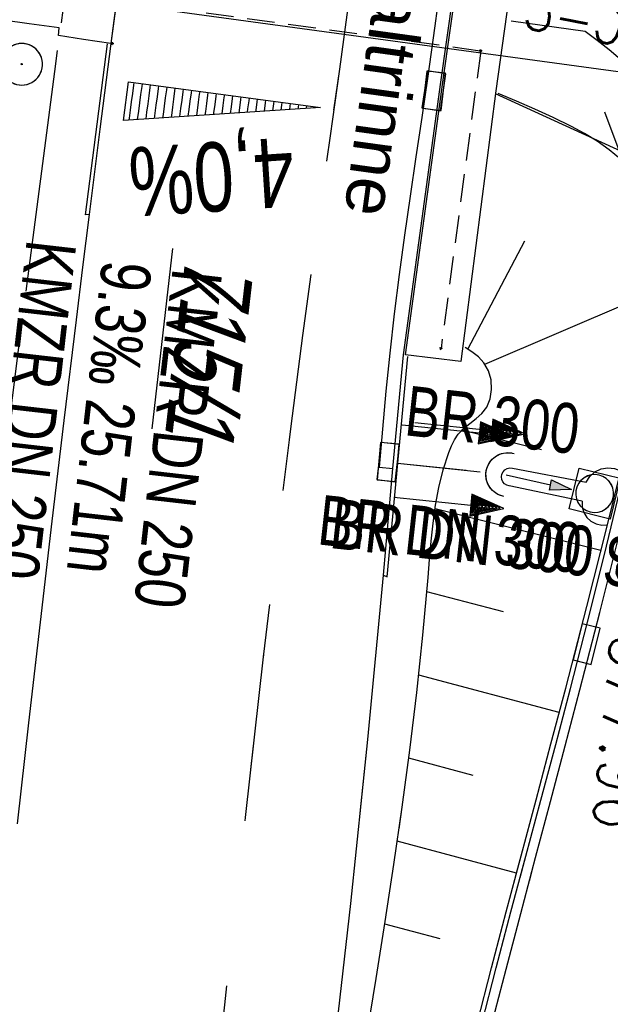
# Model space of a CAD drawing. Extents: x 508275 to 508667, y 447201 to 448341.
# Tile 28 of 33: x 508505 to 508526, y 448056 to 448091. Entities that reach past the tile are written whole.
import ezdxf

# ---------------------------------------------------------------- set-up
doc = ezdxf.new("R2010")
doc.units = 0
doc.header["$LTSCALE"] = 10
doc.header["$MEASUREMENT"] = 0
for name, pattern in [('ACHSE', [5.5, 4, -0.5, 0.5, -0.5]), ('AUSGEZOGEN', [0]), ('LT00', [0]), ('LT02', [0.4, 0.2, -0.2]), ('LT12', [0.4, 0.3, -0.1]), ('LT17', [0.15, 0.1, -0.05]), ('STRICHLINIE2', [0.375, 0.25, -0.125])]:
    doc.linetypes.add(name, pattern=pattern)
doc.layers.get('0').update_dxf_attribs({"linetype": 'LT00'})
for name, color, linetype in [('--EK_FBR', 250, 'LT00'), ('--EK_Halt-Pfeil', 4, 'LT00'), ('--EK_Haltung', 7, 'STRICHLINIE2'), ('--EK_Haltung-Text', 140, 'LT00'), ('--EK_Schacht-Text', 5, 'LT00'), ('--EL_DFK_AB_L', 21, 'LT00'), ('--EL_Halt-Pfeil', 4, 'LT00'), ('--EL_Haltung', 182, 'STRICHLINIE2'), ('--EL_Haltung-Text', 182, 'LT00'), ('-AX-093', 35, 'ACHSE'), ('-QUE-40O', 11, 'Continuous'), ('DFK_AB_FLNR', 7, 'Continuous'), ('DFK_AB_L', 21, 'LT00'), ('DL', 182, 'LT12'), ('DL_PFEIL', 201, 'LT00'), ('DL_TEXT', 182, 'LT00'), ('PFEIL', 140, 'AUSGEZOGEN'), ('RINNE_TEXT', 11, 'Continuous'), ('V125_AFBR_BAB', 250, 'LT00'), ('V125_BOESCH', 250, 'LT00'), ('V125_BOSCHUNG', 250, 'LT00'), ('V125_BR_KAPPE', 30, 'LT00'), ('V125_BR_PL', 30, 'LT00'), ('V125_BR_WID', 30, 'LT17'), ('V125_GRABEN', 250, 'LT00'), ('V125_H_BORD', 8, 'LT00'), ('V125_KA_MULD', 182, 'LT00'), ('V125_KA_PRUF', 182, 'LT00'), ('V125_LG_MARK', 250, 'LT02'), ('V125_RAUHGE', 250, 'LT00'), ('V125_RINNE', 182, 'LT00'), ('V125_SINKK', 182, 'LT00'), ('V125_UK_DURCH', 182, 'LT00'), ('V125_ZAUN', 40, 'LT00'), ('V126_AFBR_BAB', 250, 'LT00'), ('V126_BOESCH', 250, 'LT00'), ('V126_BOSCHUNG', 250, 'LT00'), ('V126_BR_KAPPE', 30, 'LT00'), ('V126_BR_PL', 30, 'LT00'), ('V126_BR_WID', 30, 'LT17'), ('V126_GRABEN', 250, 'LT00'), ('V126_H_BORD', 8, 'LT00'), ('V126_KA_MULD', 182, 'LT00'), ('V126_KA_PRUF', 182, 'LT00'), ('V126_LG_MARK', 250, 'LT02'), ('V126_RAUHGE', 250, 'LT00'), ('V126_RINNE', 182, 'LT00'), ('V126_SINKK', 182, 'LT00'), ('V126_UK_DURCH', 182, 'LT00'), ('V126_ZAUN', 40, 'LT00')]:
    doc.layers.add(name, color=color, linetype=linetype)
doc.styles.add('Arial', font='ARIAL.TTF')
doc.styles.add('Beschrift', font='ARIAL.TTF')
doc.styles.add('Haltungsbeschriftung', font='ARIAL.TTF', dxfattribs={"width": 0.75})
doc.styles.add('schachtbeschriftung', font='romans.shx', dxfattribs={"width": 0.75, "height": 2})
doc.styles.get("Standard").update_dxf_attribs({"font": 'ARIAL.TTF'})

# ---------------------------------------------------------------- blocks, each defined once
blk = doc.blocks.new('Pfreil3')
at = {"layer": 'PFEIL'}
blk.add_hatch(color=256, dxfattribs=at).paths.add_polyline_path([(-1.549, 0.273), (-1.549, -0.273), (0, 0)])
for p, q in [((-1.549, 0), (-4.831, 0)), ((-1.549, -0.273), (-1.549, 0.273)), ((-1.549, 0.273), (0, 0)), ((0, 0), (-1.549, -0.273))]:
    blk.add_line(p, q, dxfattribs=at)
blk = doc.blocks.new('SYMB0011')
at = {"color": 0, "linetype": 'ByBlock'}
for p, q in [((0.5, 0), (-0.5, 0)), ((0, 0.5), (0, -0.5))]:
    blk.add_line(p, q, dxfattribs=at)
blk = doc.blocks.new('SYMB0024')
at = {"color": 0, "linetype": 'ByBlock'}
for p, q in [((-0.5, 0.5), (0, 0)), ((0, 0), (0.5, 0.5))]:
    blk.add_line(p, q, dxfattribs=at)
blk = doc.blocks.new('SYMB0003')
at = {"color": 0, "linetype": 'ByBlock'}
for p, q in [((-0.015712, 0), (0.010166, 0.012015)), ((0, -0.021257), (-0.015712, 0)), ((0.010166, 0.012015), (0, -0.021257))]:
    blk.add_line(p, q, dxfattribs=at)
for points in [[(-0.031395, 0.499013), (-0.093691, 0.491144), (-0.154509, 0.475528), (-0.21289, 0.452414), (-0.267913, 0.422164), (-0.318712, 0.385257), (-0.364484, 0.342274), (-0.404509, 0.293893), (-0.438154, 0.240877), (-0.464888, 0.184062), (-0.484292, 0.124345), (-0.496058, 0.062667), (-0.5, 0)], [(0.5, 0), (0.496057, 0.062667), (0.484292, 0.124345), (0.464888, 0.184062), (0.438153, 0.240877), (0.404509, 0.293893), (0.364484, 0.342274), (0.318712, 0.385257), (0.267913, 0.422164), (0.21289, 0.452414), (0.154509, 0.475528), (0.093691, 0.491144), (0.031395, 0.499013), (-0.031395, 0.499013)], [(-0.5, 0), (-0.496058, -0.062667), (-0.484292, -0.124345), (-0.464888, -0.184062), (-0.438154, -0.240877), (-0.404509, -0.293893), (-0.364485, -0.342274), (-0.318712, -0.385257), (-0.267914, -0.422164), (-0.21289, -0.452414), (-0.154509, -0.475529), (-0.093691, -0.491144), (-0.031395, -0.499014), (0.031395, -0.499014)], [(0.031395, -0.499014), (0.093691, -0.491144), (0.154509, -0.475529), (0.21289, -0.452414), (0.267914, -0.422164), (0.318712, -0.385257), (0.364485, -0.342274), (0.404509, -0.293893), (0.438154, -0.240877), (0.464889, -0.184062), (0.484292, -0.124345), (0.496058, -0.062667), (0.5, 0)]]:
    blk.add_lwpolyline(points, dxfattribs=at)
blk = doc.blocks.new('SYMB1210')
at = {"color": 0, "linetype": 'ByBlock'}
blk.add_line((0.018815, -0.179014), (0.055623, -0.17119), dxfattribs=at)
for points in [[(-0.2, -0.2), (-0.2, 0.2), (0.2, 0.2), (0.2, -0.2), (-0.2, -0.2)], [(0.018815, 0.179014), (-0.018815, 0.179014), (-0.055623, 0.17119), (-0.09, 0.155885), (-0.120444, 0.133766), (-0.145623, 0.105801), (-0.164438, 0.073213), (-0.176067, 0.037424), (-0.18, 0)], [(0.18, 0), (0.176067, 0.037424), (0.164438, 0.073213), (0.145623, 0.105801), (0.120444, 0.133766), (0.09, 0.155885), (0.055623, 0.17119), (0.018815, 0.179014)], [(-0.18, 0), (-0.176067, -0.037424), (-0.164438, -0.073213), (-0.145623, -0.105801), (-0.120444, -0.133766), (-0.09, -0.155885), (-0.055623, -0.17119), (-0.018815, -0.179014), (0.018815, -0.179014)], [(0.055623, -0.17119), (0.09, -0.155885), (0.120444, -0.133766), (0.145623, -0.105801), (0.164438, -0.073213), (0.176067, -0.037424), (0.18, 0)]]:
    blk.add_lwpolyline(points, dxfattribs=at)
blk = doc.blocks.new('SYMB0652')
at = {"color": 0, "linetype": 'ByBlock'}
blk.add_lwpolyline([(-0.15, -0.075), (0.15, -0.075), (0.15, 0.075), (-0.15, 0.075), (-0.15, -0.075)], dxfattribs=at)
blk = doc.blocks.new('SYMB1107')
at = {"color": 0, "linetype": 'ByBlock'}
for points in [[(-0.2, 0), (-0.196157, 0.039018), (-0.184776, 0.076537), (-0.166294, 0.111114), (-0.141421, 0.141421), (-0.111114, 0.166294), (-0.076537, 0.184776), (-0.039018, 0.196157), (0, 0.2)], [(0, 0.2), (0.039018, 0.196157), (0.076537, 0.184776), (0.111114, 0.166294), (0.141421, 0.141421), (0.166294, 0.111114), (0.184776, 0.076537), (0.196157, 0.039018), (0.2, 0)]]:
    blk.add_lwpolyline(points, dxfattribs=at)
blk = doc.blocks.new('SYMB0070')
at = {"color": 0, "linetype": 'ByBlock'}
for p, q in [((0.5, 0), (0.2, 0.1)), ((0.2, 0.1), (0.2, 0)), ((-0.5, 0), (0.2, 0)), ((0.468, 0), (0.21, 0.086)), ((0.21, 0.086), (0.21, -0.086)), ((0.21, -0.086), (0.468, 0)), ((0.22, -0.072), (0.437, 0)), ((0.23, -0.058), (0.405, 0)), ((0.24, -0.045), (0.374, 0)), ((0.342, 0), (0.25, 0.031)), ((0.25, 0.031), (0.25, -0.031)), ((0.25, -0.031), (0.342, 0)), ((0.26, -0.017), (0.31, 0)), ((0.27, -0.003), (0.279, 0))]:
    blk.add_line(p, q, dxfattribs=at)
for points in [[(0.2, 0), (0.2, -0.1), (0.5, 0)], [(0.437, 0), (0.22, 0.072), (0.22, -0.072)], [(0.405, 0), (0.23, 0.058), (0.23, -0.058)], [(0.374, 0), (0.24, 0.045), (0.24, -0.045)], [(0.31, 0), (0.26, 0.017), (0.26, -0.017)], [(0.279, 0), (0.27, 0.003), (0.27, -0.003)]]:
    blk.add_lwpolyline(points, dxfattribs=at)

msp = doc.modelspace()

# ---------------------------------------------------------------- hatches: boundary and pattern name
at = {"layer": '-QUE-40O'}
h = msp.add_hatch(dxfattribs=at)
h.set_pattern_fill('LT_0', color=256, scale=0.3, angle=262.3974, style=0, pattern_type=2)
h.set_pattern_definition([(262.39740563, (-0.70922, 0.68623), (0.29736286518, -0.03969038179), [0.3])])
h.paths.add_polyline_path([(508508.996, 448089.101), (508515.934, 448088.175), (508508.811, 448087.714)])

# ---------------------------------------------------------------- linework, layer by layer
at = {"layer": '--EK_FBR', "color": 2}
msp.add_line((508518.055, 448075.187), (508518.545, 448075.148), dxfattribs=at)
for points in [[(508522.545, 448108.522), (508522.173, 448106.068), (508521.806, 448103.613), (508521.445, 448101.157), (508521.095, 448098.7), (508520.834, 448096.806), (508520.578, 448094.911), (508520.322, 448093.016), (508520.062, 448091.121), (508519.795, 448089.227), (508519.589, 448087.811), (508519.38, 448086.396), (508519.172, 448084.981), (508518.97, 448083.564), (508518.778, 448082.147), (508518.598, 448080.729), (508518.436, 448079.308), (508518.298, 448077.936), (508518.173, 448076.562), (508518.055, 448075.187)], [(508504.982, 448062.321), (508505.396, 448065.961), (508505.813, 448069.601), (508506.236, 448073.24), (508506.667, 448076.878), (508507.108, 448080.515), (508507.343, 448082.412), (508507.581, 448084.309), (508507.972, 448087.396), (508508.366, 448090.483), (508509.702, 448100.433)], [(508505.563, 448067.417), (508505.813, 448069.601), (508506.236, 448073.24), (508506.667, 448076.878), (508507.108, 448080.515), (508507.343, 448082.412), (508507.581, 448084.309), (508507.972, 448087.396), (508508.366, 448090.483), (508509.702, 448100.433)], [(508511.528, 448007.752), (508511.751, 448010.541), (508511.976, 448013.329), (508512.206, 448016.117), (508512.443, 448018.904), (508512.689, 448021.69), (508512.948, 448024.475), (508513.221, 448027.258), (508513.511, 448030.04), (508513.8, 448032.651), (508514.103, 448035.26), (508514.416, 448037.868), (508514.738, 448040.476), (508515.064, 448043.083), (508515.391, 448045.69), (508515.717, 448048.297), (508516.039, 448050.904), (508516.353, 448053.513), (508517.027, 448059.435), (508517.645, 448065.362), (508518.207, 448071.295), (508518.378, 448073.221), (508518.545, 448075.148)], [(508517.367, 448062.695), (508517.645, 448065.362), (508518.207, 448071.295), (508518.377, 448073.221), (508518.545, 448075.148)]]:
    msp.add_lwpolyline(points, dxfattribs=at)
at = {"layer": '--EK_FBR'}
for points in [[(508528.644, 448087.862), (508528.293, 448088.298), (508527.936, 448088.728), (508527.566, 448089.146), (508527.178, 448089.544), (508526.778, 448089.911), (508526.361, 448090.259), (508525.933, 448090.596), (508525.498, 448090.926), (508522.817, 448091.296)], [(508522.117, 448055.042), (508522.64, 448057.063), (508523.172, 448059.082), (508523.708, 448061.1), (508524.245, 448063.118), (508524.78, 448065.136), (508525.308, 448067.156), (508526.022, 448069.944), (508526.72, 448072.734), (508527.406, 448075.528), (508528.083, 448078.324), (508528.753, 448081.121), (508529.421, 448083.919)], [(508523.482, 448060.249), (508523.708, 448061.1), (508524.245, 448063.118), (508524.779, 448065.136), (508525.308, 448067.156), (508526.022, 448069.944), (508526.72, 448072.734), (508527.406, 448075.528), (508528.083, 448078.324), (508528.753, 448081.121), (508529.421, 448083.919)]]:
    msp.add_lwpolyline(points, dxfattribs=at)
at = {"layer": '--EK_Haltung', "flags": 128}
msp.add_lwpolyline([(508518.713, 448075.342), (508521.915, 448075.004)], dxfattribs=at)
at = {"layer": '--EL_DFK_AB_L'}
msp.add_line((508474.084, 448096.678), (508536.368, 448088.152), dxfattribs=at)
at = {"layer": '--EL_Haltung', "flags": 128}
msp.add_lwpolyline([(508518.713, 448075.342), (508521.915, 448075.004)], dxfattribs=at)
at = {"layer": '-AX-093', "ltscale": 0.2}
msp.add_lwpolyline([(508513.432, 448137.561), (508511.925, 448128.136), (508510.44, 448118.484), (508509.011, 448108.824), (508507.637, 448099.156), (508506.316, 448089.48), (508505.047, 448079.798), (508503.827, 448070.109), (508502.655, 448060.415), (508501.529, 448050.714), (508500.448, 448041.009), (508499.411, 448031.299), (508498.415, 448021.585), (508497.459, 448011.867), (508496.542, 448002.144), (508495.661, 447992.419), (508494.815, 447982.691)], dxfattribs=at)
at = {"layer": '-QUE-40O', "flags": 128}
msp.add_lwpolyline([(508508.811, 448087.714), (508508.996, 448089.101), (508515.934, 448088.175), (508508.811, 448087.714)], dxfattribs=at)
at = {"layer": 'DFK_AB_L'}
msp.add_line((508474.084, 448096.678), (508536.368, 448088.152), dxfattribs=at)
at = {"layer": 'DL', "flags": 128}
msp.add_lwpolyline([(508518.713, 448075.342), (508521.915, 448075.004)], dxfattribs=at)
at = {"layer": 'V125_AFBR_BAB', "color": 0}
msp.add_lwpolyline([(508505.563, 448067.417), (508505.813, 448069.601), (508506.236, 448073.24), (508506.667, 448076.878), (508507.108, 448080.515), (508507.343, 448082.412), (508507.581, 448084.309), (508507.972, 448087.396), (508508.366, 448090.483), (508509.702, 448100.433)], dxfattribs=at)
at = {"layer": 'V125_AFBR_BAB'}
for points in [[(508528.644, 448087.862), (508528.293, 448088.298), (508527.936, 448088.728), (508527.566, 448089.146), (508527.178, 448089.544), (508526.778, 448089.911), (508526.361, 448090.259), (508525.933, 448090.596), (508525.498, 448090.926), (508522.817, 448091.296)], [(508523.482, 448060.249), (508523.708, 448061.1), (508524.245, 448063.118), (508524.779, 448065.136), (508525.308, 448067.156), (508526.022, 448069.944), (508526.72, 448072.734), (508527.406, 448075.528), (508528.083, 448078.324), (508528.753, 448081.121), (508529.421, 448083.919)]]:
    msp.add_lwpolyline(points, dxfattribs=at)
at = {"layer": 'V125_AFBR_BAB', "color": 2}
msp.add_lwpolyline([(508517.367, 448062.695), (508517.645, 448065.362), (508518.207, 448071.295), (508518.377, 448073.221), (508518.545, 448075.148)], dxfattribs=at)
at = {"layer": 'V125_BOESCH'}
for points in [[(508528.641, 448082.619), (508528.473, 448083.023), (508528.308, 448083.429), (508528.151, 448083.841), (508527.994, 448084.277), (508527.834, 448084.712), (508527.653, 448085.133), (508527.437, 448085.53), (508527.133, 448085.943), (508526.774, 448086.315), (508526.37, 448086.651), (508525.933, 448086.957), (508525.473, 448087.235), (508525.001, 448087.492), (508524.341, 448087.819), (508523.681, 448088.121), (508523.019, 448088.406), (508522.358, 448088.682)], [(508518.769, 448062.134), (508518.881, 448062.912), (508519.157, 448064.98), (508519.409, 448067.051), (508519.631, 448069.127), (508519.821, 448071.208), (508519.874, 448071.862), (508519.932, 448072.516), (508520.003, 448073.167), (508520.093, 448073.816), (508520.213, 448074.459), (508520.37, 448075.096), (508520.571, 448075.726), (508520.662, 448075.961), (508520.771, 448076.185), (508520.908, 448076.389), (508521.104, 448076.59), (508521.327, 448076.769), (508521.555, 448076.945), (508521.767, 448077.134), (508521.939, 448077.353), (508522.066, 448077.654), (508522.117, 448077.992), (508522.094, 448078.34), (508522, 448078.673), (508521.839, 448078.964), (508521.64, 448079.176), (508521.406, 448079.352), (508521.155, 448079.51)]]:
    msp.add_lwpolyline(points, dxfattribs=at)
at = {"layer": 'V125_BOSCHUNG'}
for p, q in [((508521.252, 448079.451), (508523.322, 448083.365)), ((508521.875, 448078.911), (508528.424, 448081.723)), ((508523.917, 448075.817), (508521.033, 448076.524)), ((508526.069, 448072.179), (508520.074, 448073.693)), ((508522.55, 448069.973), (508519.777, 448070.696)), ((508524.563, 448066.338), (508519.48, 448067.685)), ((508521.455, 448064.057), (508519.119, 448064.686)), ((508523.016, 448060.53), (508522.293, 448060.725))]:
    msp.add_line(p, q, dxfattribs=at)
at = {"layer": 'V125_BR_KAPPE'}
msp.add_line((508520.999, 448079.004), (508518.999, 448079.248), dxfattribs=at)
for points in [[(508518.999, 448079.248), (508520.354, 448089.089), (508521.697, 448098.601), (508523.045, 448108.439)], [(508525.033, 448108.16), (508523.584, 448098.181), (508522.263, 448088.782), (508520.999, 448079.004)], [(508505.765, 448100.675), (508506.939, 448100.545), (508507.722, 448100.411), (508507.778, 448100.645), (508509.66, 448100.441), (508508.359, 448090.489), (508507.371, 448090.637), (508506.466, 448090.772), (508506.487, 448091.048), (508505.404, 448091.195), (508504.467, 448091.332), (508505.781, 448100.668)]]:
    msp.add_lwpolyline(points, dxfattribs=at)
at = {"layer": 'V125_BR_WID'}
msp.add_lwpolyline([(508490.952, 448082.683), (508492.481, 448094.272), (508521.725, 448090.226), (508520.288, 448079.479)], dxfattribs=at)
at = {"layer": 'V125_GRABEN'}
for points in [[(508525.529, 448074.652), (508525.663, 448074.858), (508525.848, 448075.02), (508526.07, 448075.127), (508526.313, 448075.17), (508526.558, 448075.147), (508526.788, 448075.059)], [(508525.39, 448073.966), (508525.391, 448073.758), (508525.448, 448073.558), (508525.556, 448073.38), (508525.708, 448073.239), (508525.893, 448073.143), (508526.096, 448073.101), (508526.304, 448073.114)]]:
    msp.add_lwpolyline(points, dxfattribs=at)
at = {"layer": 'V125_H_BORD'}
for p, q in [((508518.336, 448071.237), (508519.087, 448079.191)), ((508518.207, 448071.295), (508518.336, 448071.237))]:
    msp.add_line(p, q, dxfattribs=at)
for points in [[(508507.581, 448084.309), (508507.439, 448084.297), (508508.238, 448090.482)], [(508522.993, 448060.444), (508523.184, 448061.161), (508523.723, 448063.179), (508524.261, 448065.198), (508524.795, 448067.218), (508525.557, 448070.164), (508526.304, 448073.114), (508526.788, 448075.059), (508527.411, 448077.577), (508528.029, 448080.097), (508528.641, 448082.619), (508528.975, 448084.012)]]:
    msp.add_lwpolyline(points, dxfattribs=at)
at = {"layer": 'V125_LG_MARK', "ltscale": 3, "flags": 128}
msp.add_lwpolyline([(508513.414, 448064.276), (508513.544, 448065.442), (508513.875, 448068.345), (508514.213, 448071.247), (508514.562, 448074.148), (508514.923, 448077.047), (508515.298, 448079.944), (508515.622, 448082.35), (508515.953, 448084.755), (508516.289, 448087.16), (508516.625, 448089.564), (508517.074, 448092.799), (508517.52, 448096.034), (508517.967, 448099.269), (508518.416, 448102.504), (508518.871, 448105.738), (508519.335, 448108.97), (508519.85, 448112.47), (508520.376, 448115.969), (508520.912, 448119.467), (508521.457, 448122.963), (508522.008, 448126.458), (508522.565, 448129.952), (508523.125, 448133.446), (508523.686, 448136.94)], dxfattribs=at)
at = {"layer": 'V125_RAUHGE'}
msp.add_lwpolyline([(508525.39, 448073.966), (508522.753, 448074.514), (508522.661, 448074.54), (508522.581, 448074.592), (508522.519, 448074.664), (508522.481, 448074.752), (508522.469, 448074.847), (508522.486, 448074.941), (508522.529, 448075.026), (508522.595, 448075.096), (508522.678, 448075.143), (508522.771, 448075.164), (508522.867, 448075.157), (508525.529, 448074.652)], dxfattribs=at)
at = {"layer": 'V125_RINNE'}
for p, q in [((508518.545, 448075.148), (508518.931, 448079.253)), ((508518.055, 448075.187), (508518.545, 448075.148))]:
    msp.add_line(p, q, dxfattribs=at)
for points in [[(508522.545, 448108.522), (508522.173, 448106.068), (508521.806, 448103.613), (508521.445, 448101.157), (508521.095, 448098.7), (508520.834, 448096.806), (508520.578, 448094.911), (508520.322, 448093.016), (508520.062, 448091.121), (508519.795, 448089.227), (508519.589, 448087.811), (508519.38, 448086.396), (508519.172, 448084.981), (508518.97, 448083.564), (508518.778, 448082.147), (508518.598, 448080.729), (508518.436, 448079.308), (508518.298, 448077.936), (508518.173, 448076.562), (508518.055, 448075.187)], [(508518.931, 448079.253), (508520.286, 448089.094), (508521.629, 448098.606), (508523.036, 448108.491)], [(508523.149, 448060.382), (508523.355, 448061.15), (508523.895, 448063.166), (508524.432, 448065.182), (508524.962, 448067.201), (508525.576, 448069.594), (508526.178, 448071.991), (508526.767, 448074.39), (508527.348, 448076.791), (508527.922, 448079.193), (508528.491, 448081.596), (508529.058, 448084)]]:
    msp.add_lwpolyline(points, dxfattribs=at)
at = {"layer": 'V125_ZAUN'}
msp.add_line((508522.25, 448088.683), (508528.427, 448085.849), dxfattribs=at)
at = {"layer": 'V126_AFBR_BAB', "color": 0}
msp.add_lwpolyline([(508504.982, 448062.321), (508505.396, 448065.961), (508505.813, 448069.601), (508506.236, 448073.24), (508506.667, 448076.878), (508507.108, 448080.515), (508507.343, 448082.412), (508507.581, 448084.309), (508507.972, 448087.396), (508508.366, 448090.483), (508509.702, 448100.433)], dxfattribs=at)
at = {"layer": 'V126_AFBR_BAB'}
for points in [[(508528.644, 448087.862), (508528.293, 448088.298), (508527.936, 448088.728), (508527.566, 448089.146), (508527.178, 448089.544), (508526.778, 448089.911), (508526.361, 448090.259), (508525.933, 448090.596), (508525.498, 448090.926), (508522.817, 448091.296)], [(508522.117, 448055.042), (508522.64, 448057.063), (508523.172, 448059.082), (508523.708, 448061.1), (508524.245, 448063.118), (508524.78, 448065.136), (508525.308, 448067.156), (508526.022, 448069.944), (508526.72, 448072.734), (508527.406, 448075.528), (508528.083, 448078.324), (508528.753, 448081.121), (508529.421, 448083.919)]]:
    msp.add_lwpolyline(points, dxfattribs=at)
at = {"layer": 'V126_AFBR_BAB', "color": 2}
msp.add_lwpolyline([(508511.528, 448007.752), (508511.751, 448010.541), (508511.976, 448013.329), (508512.206, 448016.117), (508512.443, 448018.904), (508512.689, 448021.69), (508512.948, 448024.475), (508513.221, 448027.258), (508513.511, 448030.04), (508513.8, 448032.651), (508514.103, 448035.26), (508514.416, 448037.868), (508514.738, 448040.476), (508515.064, 448043.083), (508515.391, 448045.69), (508515.717, 448048.297), (508516.039, 448050.904), (508516.353, 448053.513), (508517.027, 448059.435), (508517.645, 448065.362), (508518.207, 448071.295), (508518.378, 448073.221), (508518.545, 448075.148)], dxfattribs=at)
at = {"layer": 'V126_BOESCH'}
for points in [[(508528.641, 448082.619), (508528.473, 448083.023), (508528.308, 448083.429), (508528.151, 448083.841), (508527.995, 448084.277), (508527.834, 448084.712), (508527.653, 448085.133), (508527.437, 448085.53), (508527.133, 448085.943), (508526.774, 448086.315), (508526.37, 448086.651), (508525.933, 448086.957), (508525.473, 448087.235), (508525.001, 448087.492), (508524.341, 448087.819), (508523.681, 448088.121), (508523.019, 448088.406), (508522.358, 448088.682)], [(508517.611, 448054.672), (508517.945, 448056.729), (508518.271, 448058.788), (508518.584, 448060.849), (508518.881, 448062.912), (508519.157, 448064.98), (508519.409, 448067.051), (508519.631, 448069.127), (508519.821, 448071.208), (508519.874, 448071.862), (508519.932, 448072.516), (508520.003, 448073.167), (508520.093, 448073.816), (508520.213, 448074.459), (508520.37, 448075.096), (508520.571, 448075.726), (508520.662, 448075.961), (508520.771, 448076.185), (508520.908, 448076.389), (508521.104, 448076.59), (508521.327, 448076.769), (508521.555, 448076.945), (508521.767, 448077.134), (508521.939, 448077.353), (508522.066, 448077.654), (508522.117, 448077.992), (508522.094, 448078.34), (508522, 448078.673), (508521.839, 448078.964), (508521.64, 448079.176), (508521.406, 448079.352), (508521.155, 448079.51)]]:
    msp.add_lwpolyline(points, dxfattribs=at)
at = {"layer": 'V126_BOSCHUNG'}
for p, q in [((508521.252, 448079.451), (508523.322, 448083.365)), ((508521.875, 448078.911), (508528.424, 448081.723)), ((508523.917, 448075.817), (508521.033, 448076.524)), ((508526.069, 448072.179), (508520.075, 448073.693)), ((508522.55, 448069.973), (508519.777, 448070.696)), ((508524.563, 448066.338), (508519.48, 448067.685)), ((508521.455, 448064.057), (508519.119, 448064.686)), ((508523.016, 448060.53), (508518.707, 448061.69)), ((508520.254, 448058.167), (508518.256, 448058.695))]:
    msp.add_line(p, q, dxfattribs=at)
at = {"layer": 'V126_BR_KAPPE'}
msp.add_line((508520.999, 448079.004), (508518.999, 448079.248), dxfattribs=at)
for points in [[(508518.999, 448079.248), (508520.354, 448089.089), (508521.697, 448098.601), (508523.045, 448108.439)], [(508525.033, 448108.16), (508523.584, 448098.181), (508522.263, 448088.782), (508520.999, 448079.004)], [(508505.765, 448100.675), (508506.939, 448100.545), (508507.722, 448100.411), (508507.778, 448100.645), (508509.66, 448100.441), (508508.359, 448090.489), (508507.371, 448090.637), (508506.466, 448090.772), (508506.487, 448091.048), (508505.404, 448091.195), (508504.467, 448091.332), (508505.781, 448100.668)]]:
    msp.add_lwpolyline(points, dxfattribs=at)
at = {"layer": 'V126_BR_WID'}
msp.add_lwpolyline([(508490.952, 448082.683), (508492.481, 448094.272), (508521.725, 448090.226), (508520.288, 448079.479)], dxfattribs=at)
at = {"layer": 'V126_GRABEN'}
for points in [[(508525.529, 448074.652), (508525.663, 448074.858), (508525.848, 448075.02), (508526.07, 448075.127), (508526.313, 448075.171), (508526.558, 448075.147), (508526.788, 448075.059)], [(508525.39, 448073.966), (508525.391, 448073.758), (508525.448, 448073.558), (508525.556, 448073.38), (508525.708, 448073.239), (508525.893, 448073.143), (508526.096, 448073.101), (508526.304, 448073.114)]]:
    msp.add_lwpolyline(points, dxfattribs=at)
at = {"layer": 'V126_H_BORD'}
for p, q in [((508518.336, 448071.237), (508519.087, 448079.191)), ((508518.207, 448071.295), (508518.336, 448071.237))]:
    msp.add_line(p, q, dxfattribs=at)
for points in [[(508507.581, 448084.309), (508507.439, 448084.297), (508508.238, 448090.482)], [(508521.596, 448055.099), (508522.116, 448057.122), (508522.647, 448059.142), (508523.184, 448061.161), (508523.723, 448063.179), (508524.262, 448065.198), (508524.795, 448067.218), (508525.557, 448070.164), (508526.304, 448073.114), (508526.788, 448075.059), (508527.411, 448077.577), (508528.03, 448080.097), (508528.641, 448082.619), (508528.975, 448084.012)]]:
    msp.add_lwpolyline(points, dxfattribs=at)
at = {"layer": 'V126_LG_MARK', "ltscale": 3, "flags": 128}
msp.add_lwpolyline([(508499.405, 447907.058), (508499.551, 447909.053), (508499.696, 447911.049), (508499.939, 447914.473), (508500.175, 447917.898), (508500.409, 447921.323), (508500.641, 447924.748), (508500.876, 447928.173), (508501.115, 447931.597), (508501.361, 447935.021), (508501.613, 447938.407), (508501.872, 447941.792), (508502.136, 447945.177), (508502.403, 447948.561), (508502.671, 447951.946), (508502.938, 447955.33), (508503.202, 447958.715), (508503.461, 447962.099), (508503.717, 447965.484), (508503.972, 447968.869), (508504.229, 447972.253), (508504.489, 447975.637), (508504.756, 447979.021), (508505.032, 447982.404), (508505.343, 447986.081), (508505.666, 447989.758), (508505.999, 447993.433), (508506.34, 447997.108), (508506.688, 448000.782), (508507.041, 448004.456), (508507.397, 448008.129), (508507.76, 448011.845), (508508.126, 448015.56), (508508.497, 448019.274), (508508.874, 448022.988), (508509.258, 448026.702), (508509.651, 448030.414), (508510.013, 448033.76), (508510.381, 448037.104), (508510.754, 448040.449), (508511.13, 448043.793), (508511.507, 448047.137), (508511.883, 448050.481), (508512.256, 448053.826), (508512.577, 448056.73), (508512.898, 448059.634), (508513.219, 448062.538), (508513.544, 448065.442), (508513.875, 448068.345), (508514.214, 448071.247), (508514.562, 448074.148), (508514.923, 448077.047), (508515.298, 448079.944), (508515.622, 448082.35), (508515.953, 448084.755), (508516.289, 448087.16), (508516.625, 448089.564), (508517.074, 448092.799), (508517.52, 448096.034), (508517.967, 448099.269), (508518.416, 448102.504), (508518.871, 448105.737), (508519.335, 448108.97), (508519.85, 448112.471), (508520.376, 448115.969), (508520.912, 448119.467), (508521.457, 448122.963), (508522.008, 448126.458), (508522.565, 448129.952), (508523.125, 448133.446), (508523.596, 448136.382)], dxfattribs=at)
at = {"layer": 'V126_RAUHGE'}
msp.add_lwpolyline([(508525.39, 448073.966), (508522.753, 448074.514), (508522.661, 448074.54), (508522.581, 448074.592), (508522.519, 448074.664), (508522.481, 448074.752), (508522.469, 448074.847), (508522.486, 448074.941), (508522.529, 448075.026), (508522.595, 448075.096), (508522.678, 448075.143), (508522.772, 448075.164), (508522.867, 448075.157), (508525.529, 448074.652)], dxfattribs=at)
at = {"layer": 'V126_RINNE'}
for p, q in [((508518.545, 448075.148), (508518.931, 448079.253)), ((508518.055, 448075.187), (508518.545, 448075.148))]:
    msp.add_line(p, q, dxfattribs=at)
for points in [[(508522.545, 448108.522), (508522.174, 448106.068), (508521.806, 448103.613), (508521.445, 448101.157), (508521.095, 448098.7), (508520.834, 448096.806), (508520.578, 448094.911), (508520.322, 448093.016), (508520.062, 448091.121), (508519.795, 448089.227), (508519.589, 448087.811), (508519.38, 448086.396), (508519.172, 448084.981), (508518.97, 448083.564), (508518.778, 448082.147), (508518.598, 448080.729), (508518.436, 448079.308), (508518.298, 448077.936), (508518.173, 448076.562), (508518.055, 448075.187)], [(508518.931, 448079.253), (508520.286, 448089.094), (508521.629, 448098.606), (508523.036, 448108.491)], [(508521.76, 448055.099), (508522.283, 448057.117), (508522.816, 448059.134), (508523.355, 448061.15), (508523.895, 448063.166), (508524.432, 448065.182), (508524.962, 448067.201), (508525.577, 448069.594), (508526.178, 448071.991), (508526.767, 448074.39), (508527.348, 448076.791), (508527.922, 448079.193), (508528.491, 448081.596), (508529.058, 448084)]]:
    msp.add_lwpolyline(points, dxfattribs=at)
at = {"layer": 'V126_ZAUN'}
msp.add_line((508522.25, 448088.683), (508528.427, 448085.849), dxfattribs=at)

# ---------------------------------------------------------------- block references
at = {"layer": '--EK_Halt-Pfeil', "xscale": 3.999999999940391, "yscale": 3.999999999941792, "zscale": 4, "rotation": 354.1677361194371}
msp.add_blockref('SYMB0070', (508521.328, 448076.603), dxfattribs=at)
at = {"layer": '--EL_Halt-Pfeil', "xscale": 3.99999999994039, "yscale": 3.999999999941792, "zscale": 4, "rotation": 354.1677361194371}
msp.add_blockref('SYMB0070', (508520.877, 448076.515), dxfattribs=at)
at = {"layer": 'DL_PFEIL', "xscale": 3.99999999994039, "yscale": 3.999999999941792, "zscale": 4, "rotation": 354.1677361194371}
msp.add_blockref('SYMB0070', (508520.568, 448073.903), dxfattribs=at)
at = {"layer": 'PFEIL', "xscale": 0.5, "yscale": 0.7, "zscale": 0.5, "rotation": 347.6346930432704}
msp.add_blockref('Pfreil3', (508525, 448074.381), dxfattribs=at)
at = {"layer": 'V125_BR_PL', "xscale": 0.09999999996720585, "yscale": 0.09999999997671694, "zscale": 0.1, "rotation": 248.1984000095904}
msp.add_blockref('SYMB0011', (508508.408, 448090.484), dxfattribs=at)
at = {"layer": 'V125_BR_WID', "xscale": 0.09999999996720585, "yscale": 0.09999999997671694, "zscale": 0.1, "rotation": 248.1984000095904}
for p in [(508521.725, 448090.226), (508520.288, 448079.479)]:
    msp.add_blockref('SYMB0011', p, dxfattribs=at)
at = {"layer": 'V125_KA_MULD', "xscale": 3.800000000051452, "yscale": 3.800000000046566, "zscale": 3.8, "rotation": 76.21514117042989}
msp.add_blockref('SYMB1210', (508525.84, 448074.24), dxfattribs=at)
at = {"layer": 'V125_KA_PRUF', "xscale": 1.49999999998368, "yscale": 1.5, "zscale": 1.5, "rotation": 248.1984000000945}
msp.add_blockref('SYMB0003', (508505.135, 448089.738), dxfattribs=at)
at = {"layer": 'V125_SINKK', "yscale": 4.5, "zscale": 4.5}
for p, xscale, rotation in [((508520.031, 448088.78), 4.500000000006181, 261.661768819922), ((508518.376, 448075.378), 4.500000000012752, 264.9417250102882), ((508525.551, 448068.805), 4.500000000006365, 75.95271198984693)]:
    msp.add_blockref('SYMB0652', p, dxfattribs=dict(at, xscale=xscale, rotation=rotation))
at = {"layer": 'V125_UK_DURCH', "xscale": 4.000000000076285, "yscale": 4, "zscale": 4, "rotation": 79.00300533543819}
msp.add_blockref('SYMB1107', (508522.709, 448074.919), dxfattribs=at)
at = {"layer": 'V125_ZAUN', "xscale": 2.099999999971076, "yscale": 2.099999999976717, "zscale": 2.1, "rotation": 335.3506700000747}
msp.add_blockref('SYMB0024', (508526.716, 448086.634), dxfattribs=at)
at = {"layer": 'V126_BR_PL', "xscale": 0.100000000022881, "yscale": 0.09999999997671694, "zscale": 0.1, "rotation": 263.3832000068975}
msp.add_blockref('SYMB0011', (508508.408, 448090.484), dxfattribs=at)
at = {"layer": 'V126_BR_WID', "xscale": 0.100000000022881, "yscale": 0.09999999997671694, "zscale": 0.1, "rotation": 263.3832000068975}
for p in [(508521.725, 448090.226), (508520.288, 448079.479)]:
    msp.add_blockref('SYMB0011', p, dxfattribs=at)
at = {"layer": 'V126_KA_MULD', "xscale": 3.800000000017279, "yscale": 3.799999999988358, "zscale": 3.8, "rotation": 76.101413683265}
msp.add_blockref('SYMB1210', (508525.84, 448074.24), dxfattribs=at)
at = {"layer": 'V126_KA_PRUF', "xscale": 1.50000000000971, "yscale": 1.5, "zscale": 1.5, "rotation": 263.3832000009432}
msp.add_blockref('SYMB0003', (508505.135, 448089.738), dxfattribs=at)
at = {"layer": 'V126_SINKK', "yscale": 4.5, "zscale": 4.5}
for p, xscale, rotation in [((508520.031, 448088.78), 4.499999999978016, 263.3832000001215), ((508518.376, 448075.378), 4.499999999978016, 263.3832000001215), ((508525.552, 448068.805), 4.499999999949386, 75.9527925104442)]:
    msp.add_blockref('SYMB0652', p, dxfattribs=dict(at, xscale=xscale, rotation=rotation))
at = {"layer": 'V126_UK_DURCH', "xscale": 3.999999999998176, "yscale": 3.999999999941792, "zscale": 4, "rotation": 73.47176939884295}
msp.add_blockref('SYMB1107', (508522.709, 448074.919), dxfattribs=at)

# ---------------------------------------------------------------- texts
at = {"layer": '--EK_Haltung-Text', "style": 'Haltungsbeschriftung', "width": 0.75}
for s, rotation, p in [('9.3‰ 25.71m', -96.5528, (508508.05, 448082.7)), ('KMZR DN 250', -96.5528, (508510.593, 448082.407)), ('BR DN 300', 353.6877, (508515.78, 448072.411))]:
    msp.add_text(s, height=1.8, rotation=rotation, dxfattribs=at).set_placement(p)
at = {"layer": '--EK_Schacht-Text', "style": 'schachtbeschriftung'}
for s, rotation, width, p in [('S=376.31', -10.6521, 0.65, (508523.171, 448091.075)), ('S=377.96', -95.5456, 0.75, (508526.722, 448072.148))]:
    msp.add_text(s, height=2, rotation=rotation, dxfattribs=dict(at, width=width)).set_placement(p)
at = {"layer": '--EL_Haltung-Text', "style": 'Haltungsbeschriftung', "width": 0.75}
for s, rotation, p in [('KMZR DN 250', -96.5528, (508505.321, 448083.448)), ('BR DN 300', 353.6877, (508516.218, 448072.28))]:
    msp.add_text(s, height=1.8, rotation=rotation, dxfattribs=at).set_placement(p)
at = {"layer": '-QUE-40O', "style": 'Beschrift', "width": 0.75}
msp.add_text('4,0%', height=2.5, rotation=183.7073, dxfattribs=at).set_placement((508514.895, 448087.108))
at = {"layer": 'DFK_AB_FLNR', "oblique": 13.754, "width": 0.75}
msp.add_text('%%U715/1', height=2.5, rotation=263.3832, dxfattribs=at).set_placement((508511.068, 448082.906))
at = {"layer": 'DL_TEXT', "style": 'Haltungsbeschriftung', "width": 0.75}
for s, rotation, p in [('BR 300', 353.6877, (508518.925, 448076.351)), ('StBR 300', -5.5456, (508526.081, 448070.952))]:
    msp.add_text(s, height=1.8, rotation=rotation, dxfattribs=at).set_placement(p)
at = {"layer": 'RINNE_TEXT', "insert": (508521.1, 448102.544), "char_height": 1.8, "attachment_point": 1, "rotation": 262.175, "style": 'Arial'}
msp.add_mtext('Gußasphaltrinne', dxfattribs=at)

doc.saveas('drawing.dxf')
